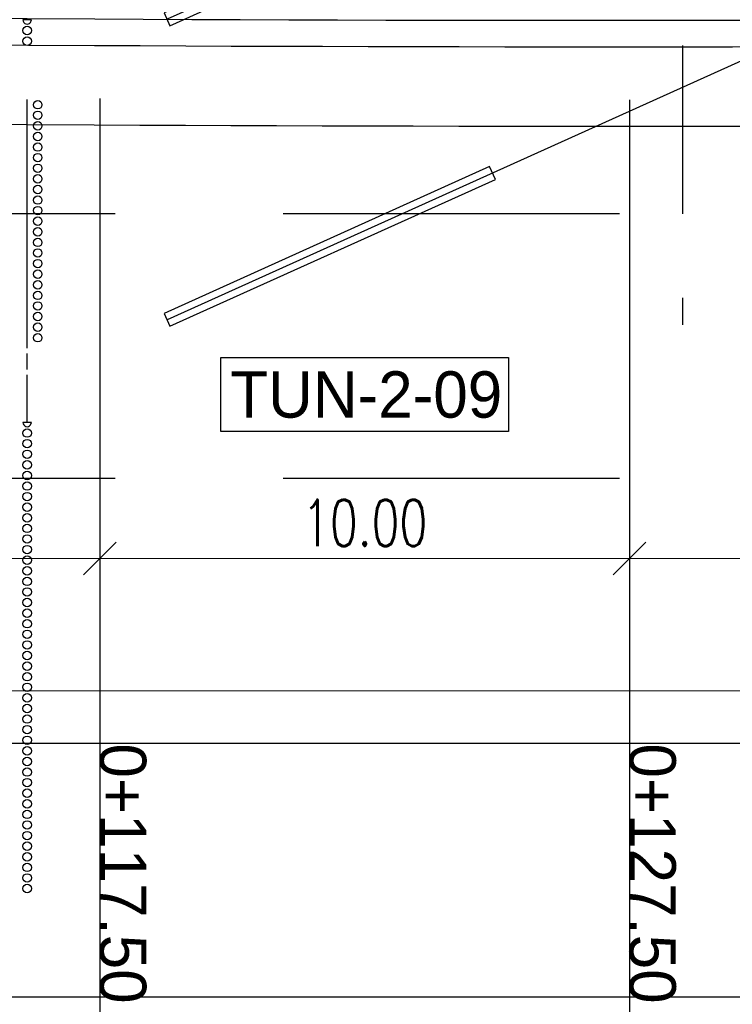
# Model space of a CAD drawing. Header units: metres. Extents: x 3458045 to 3462392, y 5482308 to 5484762.
# Tile 236 of 256: x 3460119 to 3460132, y 5483980 to 5483998. Entities that reach past the tile are written whole.
import ezdxf

# ---------------------------------------------------------------- set-up
doc = ezdxf.new("R2010")
doc.units = ezdxf.units.M
doc.header["$PDMODE"] = 3
doc.header["$PDSIZE"] = 0.1
for name, pattern in [('AUSGEZOGEN', [2, 1, 1]), ('VERDECKT', [9.525, 6.35, -3.175]), ('VERDECKT2', [4.7625, 3.175, -1.5875])]:
    doc.linetypes.add(name, pattern=pattern)
doc.layers.get('0').update_dxf_attribs({"linetype": 'CONTINUOUS'})
doc.layers.get('DEFPOINTS').update_dxf_attribs({"linetype": 'CONTINUOUS'})
for name, color, linetype in [('BAUER_BK 2014', 1, 'CONTINUOUS'), ('SP_BAUGRUBE-ANKER', 211, 'AUSGEZOGEN'), ('SP_BAUGRUBE-UWB-Sohle', 1, 'AUSGEZOGEN'), ('SP_BAUGRUBE-VERBAU', 210, 'AUSGEZOGEN'), ('SP_TEXT', 2, 'CONTINUOUS'), ('SP_Tunnelsohle_Sauberkeitsschicht', 1, 'CONTINUOUS'), ('SP_Verbau', 212, 'CONTINUOUS'), ('SP_VERM', 1, 'CONTINUOUS')]:
    doc.layers.add(name, color=color, linetype=linetype)
doc.layers.add('SP_Höhenplan-Beschriftung-Linien', color=2, linetype='CONTINUOUS', lineweight=25)
doc.layers.add('SP_Höhenplan-Beschriftung-Text', color=2, linetype='CONTINUOUS', lineweight=25)
doc.styles.add('K_ISOCP', font='k_isocp.shx')
doc.styles.add('SP_F', font='romans.shx', dxfattribs={"width": 0.7, "bigfont": 'sp_f.shx'})
doc.dimstyles.new('SOFI35$0', dxfattribs={"dimtxt": 3.5, "dimasz": 0.35, "dimexe": 0.9, "dimexo": 0.625, "dimgap": 0.945, "dimtad": 1, "dimdec": 3, "dimrnd": 0.001, "dimzin": 1, "dimdsep": 46, "dimtxsty": 'SP_F', "dimblk1": 'SOF_BEMSTR1', "dimblk2": 'SOF_BEMSTR2', "dimsah": 1, "dimcen": 3.5, "dimse1": 1, "dimse2": 1, "dimclrd": 1, "dimclre": 1, "dimclrt": 2, "dimaunit": 2, "dimazin": 0, "dimtfac": 1, "dimtdec": 3, "dimtmove": 0, "dimatfit": 3, "dimfxl": 1, "dimtolj": 1, "dimtzin": 0, "dimlwd": 0, "dimlwe": 0, "dimarcsym": 0})

# ---------------------------------------------------------------- blocks, each defined once
blk = doc.blocks.new('SOF_BEMSTR2')
at = {"color": 0, "linetype": 'ByBlock', "lineweight": -2}
for p, q in [((0, -20), (0, 8.5)), ((3.535, 3.535), (-3.535, -3.535)), ((-5, 0), (5, 0))]:
    blk.add_line(p, q, dxfattribs=at)
blk = doc.blocks.new('SOF_BEMSTR1')
at = {"color": 0, "linetype": 'ByBlock', "lineweight": -2}
for p, q in [((0, 20), (0, -8.5)), ((3.535, 3.535), (-3.535, -3.535)), ((-5, 0), (5, 0))]:
    blk.add_line(p, q, dxfattribs=at)
blk = doc.blocks.new('*D123')
at = {"layer": 'DEFPOINTS', "color": 0, "linetype": 'AUSGEZOGEN', "transparency": 16777216}
for p in [(3460110.558, 5483994.675), (3460120.558, 5483994.675), (3460120.558, 5483988.277)]:
    blk.add_point(p, dxfattribs=at)
at = {"layer": 'SP_VERM', "color": 1, "linetype": 'AUSGEZOGEN', "lineweight": 0, "transparency": 16777216}
blk.add_line((3460110.645, 5483988.277), (3460120.47, 5483988.277), dxfattribs=at)
at = {"layer": 'SP_VERM', "color": 1, "linetype": 'AUSGEZOGEN', "lineweight": 0, "transparency": 16777216, "xscale": 0.08750000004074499, "yscale": 0.08750000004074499, "zscale": 0.08750000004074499, "rotation": 180}
blk.add_blockref('SOF_BEMSTR2', (3460110.558, 5483988.277), dxfattribs=at)
at = {"layer": 'SP_VERM', "color": 1, "linetype": 'AUSGEZOGEN', "lineweight": 0, "transparency": 16777216, "xscale": 0.08750000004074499, "yscale": 0.08750000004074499, "zscale": 0.08750000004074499}
blk.add_blockref('SOF_BEMSTR1', (3460120.558, 5483988.277), dxfattribs=at)
at = {"layer": 'SP_VERM', "color": 2, "linetype": 'AUSGEZOGEN', "transparency": 16777216, "insert": (3460115.558, 5483988.951), "char_height": 0.875, "attachment_point": 5, "style": 'SP_F'}
blk.add_mtext('\\A1;\\A1;10.00{\\H.7x;\\S^ ;}', dxfattribs=at)
blk = doc.blocks.new('*D124')
at = {"layer": 'DEFPOINTS', "color": 0, "linetype": 'AUSGEZOGEN', "transparency": 16777216}
for p in [(3460120.558, 5483994.675), (3460130.558, 5483994.675), (3460130.558, 5483988.277)]:
    blk.add_point(p, dxfattribs=at)
at = {"layer": 'SP_VERM', "color": 1, "linetype": 'AUSGEZOGEN', "lineweight": 0, "transparency": 16777216}
blk.add_line((3460120.645, 5483988.277), (3460130.47, 5483988.277), dxfattribs=at)
at = {"layer": 'SP_VERM', "color": 1, "linetype": 'AUSGEZOGEN', "lineweight": 0, "transparency": 16777216, "xscale": 0.08750000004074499, "yscale": 0.08750000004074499, "zscale": 0.08750000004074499, "rotation": 180}
blk.add_blockref('SOF_BEMSTR2', (3460120.558, 5483988.277), dxfattribs=at)
at = {"layer": 'SP_VERM', "color": 1, "linetype": 'AUSGEZOGEN', "lineweight": 0, "transparency": 16777216, "xscale": 0.08750000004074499, "yscale": 0.08750000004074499, "zscale": 0.08750000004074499}
blk.add_blockref('SOF_BEMSTR1', (3460130.558, 5483988.277), dxfattribs=at)
at = {"layer": 'SP_VERM', "color": 2, "linetype": 'AUSGEZOGEN', "transparency": 16777216, "insert": (3460125.558, 5483988.951), "char_height": 0.875, "attachment_point": 5, "style": 'SP_F'}
blk.add_mtext('\\A1;\\A1;10.00{\\H.7x;\\S^ ;}', dxfattribs=at)
blk = doc.blocks.new('*D125')
at = {"layer": 'DEFPOINTS', "color": 0, "linetype": 'AUSGEZOGEN', "transparency": 16777216}
for p in [(3460130.558, 5483994.675), (3460140.558, 5483994.675), (3460140.558, 5483988.277)]:
    blk.add_point(p, dxfattribs=at)
at = {"layer": 'SP_VERM', "color": 1, "linetype": 'AUSGEZOGEN', "lineweight": 0, "transparency": 16777216}
blk.add_line((3460130.645, 5483988.277), (3460140.47, 5483988.277), dxfattribs=at)
at = {"layer": 'SP_VERM', "color": 1, "linetype": 'AUSGEZOGEN', "lineweight": 0, "transparency": 16777216, "xscale": 0.08750000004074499, "yscale": 0.08750000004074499, "zscale": 0.08750000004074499, "rotation": 180}
blk.add_blockref('SOF_BEMSTR2', (3460130.558, 5483988.277), dxfattribs=at)
at = {"layer": 'SP_VERM', "color": 1, "linetype": 'AUSGEZOGEN', "lineweight": 0, "transparency": 16777216, "xscale": 0.08750000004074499, "yscale": 0.08750000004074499, "zscale": 0.08750000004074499}
blk.add_blockref('SOF_BEMSTR1', (3460140.558, 5483988.277), dxfattribs=at)
at = {"layer": 'SP_VERM', "color": 2, "linetype": 'AUSGEZOGEN', "transparency": 16777216, "insert": (3460135.558, 5483988.951), "char_height": 0.875, "attachment_point": 5, "style": 'SP_F'}
blk.add_mtext('\\A1;\\A1;10.00{\\H.7x;\\S^ ;}', dxfattribs=at)
blk = doc.blocks.new('*D143')
at = {"layer": 'DEFPOINTS', "color": 0, "linetype": 'AUSGEZOGEN', "transparency": 16777216}
for p in [(3460025.018, 5483991.647), (3460180.558, 5483987.696), (3460025.018, 5483985.783)]:
    blk.add_point(p, dxfattribs=at)
at = {"layer": 'SP_VERM', "color": 1, "linetype": 'AUSGEZOGEN', "lineweight": 0, "transparency": 16777216}
blk.add_line((3460180.47, 5483985.783), (3460025.105, 5483985.783), dxfattribs=at)
at = {"layer": 'SP_VERM', "color": 1, "linetype": 'AUSGEZOGEN', "lineweight": 0, "transparency": 16777216, "xscale": 0.08750000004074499, "yscale": 0.08750000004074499, "zscale": 0.08750000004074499, "rotation": 180}
blk.add_blockref('SOF_BEMSTR2', (3460025.018, 5483985.783), dxfattribs=at)
at = {"layer": 'SP_VERM', "color": 1, "linetype": 'AUSGEZOGEN', "lineweight": 0, "transparency": 16777216, "xscale": 0.08750000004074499, "yscale": 0.08750000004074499, "zscale": 0.08750000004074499}
blk.add_blockref('SOF_BEMSTR1', (3460180.558, 5483985.783), dxfattribs=at)
at = {"layer": 'SP_VERM', "color": 2, "linetype": 'AUSGEZOGEN', "transparency": 16777216, "insert": (3460102.788, 5483986.457), "char_height": 0.875, "attachment_point": 5, "style": 'SP_F'}
blk.add_mtext('\\A1;\\A1;Tunnelabschitt = 155.54{\\H.7x;\\S^ ;}m', dxfattribs=at)
blk = doc.blocks.new('A$C288940E1')
at = {"layer": 'SP_Verbau'}
blk.add_line((0, 0), (-10.404, -4.692), dxfattribs=at)
blk.add_lwpolyline([(-10.435, -4.623), (-10.373, -4.76), (-6.905, -3.196), (-6.967, -3.059)], close=True, dxfattribs=at)

msp = doc.modelspace()

# ---------------------------------------------------------------- linework, layer by layer
at = {"layer": 'BAUER_BK 2014', "color": 7, "linetype": 'Continuous'}
for points in [[(3460119.2636, 5483998.4471), (3460119.2636, 5483998.4471), (3460119.1036, 5483998.4471), (3460119.1036, 5483998.4471), (3460119.1076, 5483998.4223), (3460119.1196, 5483998.4001), (3460119.1376, 5483998.3823), (3460119.1596, 5483998.3711), (3460119.1836, 5483998.3671), (3460119.2096, 5483998.3711), (3460119.2316, 5483998.3823), (3460119.2496, 5483998.4001), (3460119.2636, 5483998.4471)], [(3460119.1836, 5483996.7471), (3460119.1836, 5483996.9471)], [(3460119.1836, 5483996.3471), (3460119.1836, 5483996.7471)], [(3460119.1836, 5483995.9471), (3460119.1836, 5483996.3471)], [(3460119.1836, 5483995.5471), (3460119.1836, 5483995.9471)], [(3460119.1836, 5483995.1471), (3460119.1836, 5483995.5471)], [(3460119.1836, 5483994.7471), (3460119.1836, 5483995.1471)], [(3460119.1836, 5483994.3471), (3460119.1836, 5483994.7471)], [(3460119.1836, 5483993.9471), (3460119.1836, 5483994.3471)], [(3460119.1836, 5483993.5471), (3460119.1836, 5483993.9471)], [(3460119.1836, 5483993.1471), (3460119.1836, 5483993.5471)], [(3460119.1836, 5483992.7471), (3460119.1836, 5483993.1471)], [(3460119.1836, 5483992.3471), (3460119.1836, 5483992.7471)], [(3460119.1836, 5483992.2471), (3460119.1836, 5483992.3471)], [(3460119.1836, 5483991.8471), (3460119.1836, 5483992.1471)], [(3460119.1836, 5483991.4471), (3460119.1836, 5483991.7471)], [(3460119.1836, 5483991.1471), (3460119.1836, 5483991.4471)], [(3460119.1836, 5483990.8471), (3460119.1836, 5483991.1471)], [(3460119.2636, 5483990.8471), (3460119.2636, 5483990.8471), (3460119.1036, 5483990.8471), (3460119.1036, 5483990.8471), (3460119.1076, 5483990.8223), (3460119.1196, 5483990.8001), (3460119.1376, 5483990.7823), (3460119.1596, 5483990.7711), (3460119.1836, 5483990.7671), (3460119.2096, 5483990.7711), (3460119.2316, 5483990.7823), (3460119.2496, 5483990.8001), (3460119.2636, 5483990.8471)]]:
    msp.add_lwpolyline(points, dxfattribs=at)
for centre in [(3460119.1836, 5483998.2471), (3460119.1836, 5483998.0471), (3460119.3836, 5483996.8471), (3460119.3836, 5483996.6471), (3460119.3836, 5483996.4471), (3460119.3836, 5483996.2471), (3460119.3836, 5483996.0471), (3460119.3836, 5483995.8471), (3460119.3836, 5483995.6471), (3460119.3836, 5483995.4471), (3460119.3836, 5483995.2471), (3460119.3836, 5483995.0471), (3460119.3836, 5483994.8471), (3460119.3836, 5483994.6471), (3460119.3836, 5483994.4471), (3460119.3836, 5483994.2471), (3460119.3836, 5483994.0471), (3460119.3836, 5483993.8471), (3460119.3836, 5483993.6471), (3460119.3836, 5483993.4471), (3460119.3836, 5483993.2471), (3460119.3836, 5483993.0471), (3460119.3836, 5483992.8471), (3460119.3836, 5483992.6471), (3460119.3836, 5483992.4471), (3460119.1836, 5483990.6471), (3460119.1836, 5483990.4471), (3460119.1836, 5483990.2471), (3460119.1836, 5483990.0471), (3460119.1836, 5483989.8471), (3460119.1836, 5483989.6471), (3460119.1836, 5483989.4471), (3460119.1836, 5483989.2471), (3460119.1836, 5483989.0471), (3460119.1836, 5483988.8471), (3460119.1836, 5483988.6471), (3460119.1836, 5483988.4471), (3460119.1836, 5483988.2471), (3460119.1836, 5483988.0471), (3460119.1836, 5483987.8471), (3460119.1836, 5483987.6471), (3460119.1836, 5483987.4471), (3460119.1836, 5483987.2471), (3460119.1836, 5483987.0471), (3460119.1836, 5483986.8471), (3460119.1836, 5483986.6471), (3460119.1836, 5483986.4471), (3460119.1836, 5483986.2471), (3460119.1836, 5483986.0471), (3460119.1836, 5483985.8471), (3460119.1836, 5483985.6471), (3460119.1836, 5483985.4471), (3460119.1836, 5483985.2471), (3460119.1836, 5483985.0471), (3460119.1836, 5483984.8471), (3460119.1836, 5483984.6471), (3460119.1836, 5483984.4471), (3460119.1836, 5483984.2471), (3460119.1836, 5483984.0471), (3460119.1836, 5483983.8471), (3460119.1836, 5483983.6471), (3460119.1836, 5483983.4471), (3460119.1836, 5483983.2471), (3460119.1836, 5483983.0471), (3460119.1836, 5483982.8471), (3460119.1836, 5483982.6471), (3460119.1836, 5483982.4471), (3460119.1836, 5483982.2471), (3460119.1836, 5483982.0471)]:
    msp.add_circle(centre, 0.08, dxfattribs=at)
at = {"layer": 'SP_BAUGRUBE-UWB-Sohle'}
for points in [[(3460024.5744, 5483998.4468), (3460120.4579, 5483997.9661, 0.014054), (3460230.5579, 5484000.5071)], [(3460024.5669, 5483996.9468), (3460120.4503, 5483996.4661, 0.0140442), (3460230.5579, 5483999.0051)]]:
    msp.add_lwpolyline(points, format="xyb", dxfattribs=at)
at = {"layer": 'SP_BAUGRUBE-VERBAU', "linetype": 'VERDECKT2'}
msp.add_line((3460131.5579, 5484007.4873), (3460131.5579, 5483992.6917), dxfattribs=at)
at = {"layer": 'SP_Höhenplan-Beschriftung-Linien', "color": 1, "linetype": 'ByBlock'}
for p, q in [((3460120.5579, 5483996.9656), (3460120.5579, 5483965.6286)), ((3460130.5579, 5483996.9413), (3460130.5579, 5483965.6286))]:
    msp.add_line(p, q, dxfattribs=at)
at = {"layer": 'SP_Höhenplan-Beschriftung-Linien', "color": 251, "linetype": 'VERDECKT'}
for p, q in [((3460406.594, 5483994.7871), (3459994.581, 5483994.7871)), ((3460406.594, 5483989.7871), (3459994.581, 5483989.7871))]:
    msp.add_line(p, q, dxfattribs=at)
at = {"layer": 'SP_Höhenplan-Beschriftung-Linien', "color": 3}
msp.add_line((3460406.594, 5483984.7871), (3459990.95, 5483984.7871), dxfattribs=at)
at = {"layer": 'SP_Höhenplan-Beschriftung-Linien', "color": 2}
msp.add_line((3460406.594, 5483979.9975), (3459990.95, 5483979.9975), dxfattribs=at)
at = {"layer": 'SP_TEXT', "color": 1, "lineweight": 25}
msp.add_lwpolyline([(3460122.8439, 5483990.675), (3460122.8439, 5483992.0757), (3460128.2719, 5483992.0757), (3460128.2719, 5483990.675)], close=True, dxfattribs=at)
at = {"layer": 'SP_Tunnelsohle_Sauberkeitsschicht'}
msp.add_lwpolyline([(3460024.5769, 5483998.9468), (3460120.4604, 5483998.4661, 0.014971), (3460237.7061, 5484001.3871), (3460290.4009, 5484004.2768, -0.0025425), (3460310.5579, 5484005.2803)], format="xyb", dxfattribs=at)

# ---------------------------------------------------------------- block references
at = {"layer": 'SP_BAUGRUBE-ANKER', "xscale": 1.772319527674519, "yscale": 1.772319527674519, "zscale": 1.772319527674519}
for p in [(3460140.2648, 5484006.7749), (3460140.2648, 5484001.1011)]:
    msp.add_blockref('A$C288940E1', p, dxfattribs=at)

# ---------------------------------------------------------------- texts
at = {"layer": 'SP_Höhenplan-Beschriftung-Text', "style": 'K_ISOCP'}
for s, p in [('0+117.50', (3460120.5579, 5483984.7871)), ('0+127.50', (3460130.5579, 5483984.7871))]:
    msp.add_text(s, height=0.875, rotation=270, dxfattribs=at).set_placement(p)
at = {"layer": 'SP_TEXT', "color": 2, "lineweight": 25, "style": 'K_ISOCP'}
msp.add_text('TUN-2-09', height=0.875, dxfattribs=at).set_placement((3460123.0189, 5483990.9379))

# ---------------------------------------------------------------- dimensions: what is measured, and where the dimension line sits
at = {"layer": 'SP_VERM', "color": 1, "linetype": 'AUSGEZOGEN'}
for base, p1, p2, picture, middle in [((3460120.5579, 5483988.2771), (3460110.5579, 5483994.6749), (3460120.5579, 5483994.6749), '*D123', (3460115.5579, 5483988.9509)), ((3460130.5579, 5483988.2771), (3460120.5579, 5483994.6749), (3460130.5579, 5483994.6749), '*D124', (3460125.5579, 5483988.9509)), ((3460140.5579, 5483988.2771), (3460130.5579, 5483994.6749), (3460140.5579, 5483994.6749), '*D125', (3460135.5579, 5483988.9509))]:
    dim = msp.add_linear_dim(base=base, p1=p1, p2=p2, text='\\A1;10.00{\\H.7x;\\S^ ;}', dimstyle='SOFI35$0', override={"dimblk1": 'SOF_BEMSTR2', "dimblk2": 'SOF_BEMSTR1'}, dxfattribs=at)
    dim.commit()
    dim.dimension.update_dxf_attribs({"geometry": picture, "text_midpoint": middle})
dim = msp.add_linear_dim(base=(3460025.0179, 5483985.7834), p1=(3460180.5579, 5483987.6961), p2=(3460025.0179, 5483991.6475), angle=180, text='\\A1;Tunnelabschitt = 155.54{\\H.7x;\\S^ ;}m', dimstyle='SOFI35$0', override={"dimpost": 'Tunnelabschitt = <>m'}, dxfattribs=at)
dim.commit()
dim.dimension.update_dxf_attribs({"geometry": '*D143', "text_midpoint": (3460102.7879, 5483986.4571)})

doc.saveas('drawing.dxf')
